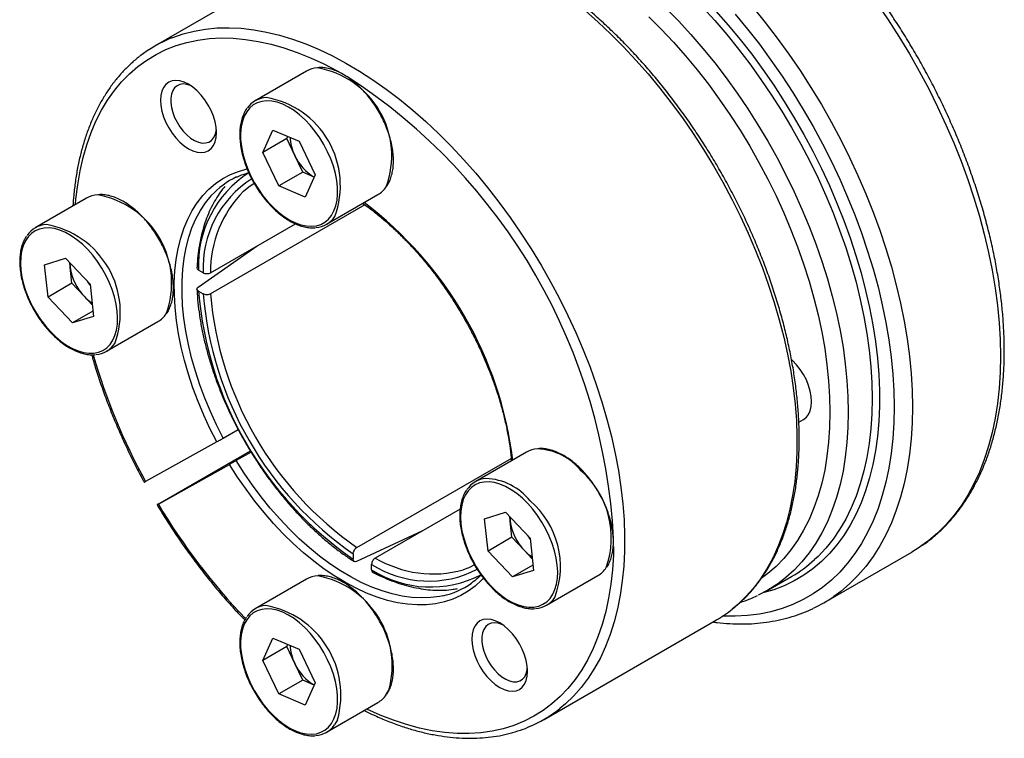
# Model space of a CAD drawing. Header units: millimetres. Extents: x 0 to 211, y 0 to 149.
# Tile 3 of 6: x 31 to 69, y 94 to 122. Entities that reach past the tile are written whole.
import ezdxf

# ---------------------------------------------------------------- set-up
doc = ezdxf.new("R2010")
doc.units = ezdxf.units.MM
doc.layers.add('OUTLINE', color=7, linetype='CONTINUOUS')

msp = doc.modelspace()

# ---------------------------------------------------------------- linework, layer by layer
at = {"layer": 'OUTLINE'}
for p, q in [((42.5932, 125.0424), (35.9465, 121.2053)), ((41.7881, 120.2315), (39.8082, 119.0886)), ((40.1004, 117.0969), (40.4914, 117.9599)), ((40.4914, 117.9599), (41.5033, 117.5291)), ((41.0197, 117.6276), (41.0605, 117.7176)), ((41.0197, 117.6276), (40.1004, 117.0969)), ((41.3302, 116.9807), (41.0197, 117.6276)), ((41.5033, 117.5291), (42.1243, 116.2353)), ((40.7214, 115.8031), (40.1004, 117.0969)), ((41.6406, 116.3338), (41.3302, 116.9807)), ((41.6406, 116.3338), (40.7214, 115.8031)), ((42.0835, 116.1452), (41.6406, 116.3338)), ((42.1243, 116.2353), (41.7334, 115.3723)), ((41.7334, 115.3723), (40.7214, 115.8031)), ((42.558, 114.3253), (44.5379, 115.4683)), ((33.3028, 115.3315), (31.3229, 114.1885)), ((44.0316, 115.072), (38.0823, 111.6375)), ((38.0823, 112.454), (41.3578, 114.345)), ((37.6042, 111.8978), (39.8782, 113.4908)), ((31.6843, 112.7618), (32.4943, 113.0113)), ((32.4943, 113.0113), (33.437, 112.0156)), ((32.6699, 112.6698), (32.6512, 112.8455)), ((31.8171, 111.5165), (31.6843, 112.7618)), ((32.7364, 112.0472), (32.6699, 112.6698)), ((37.7992, 112.4542), (37.6173, 112.5592)), ((32.7364, 112.0472), (31.8171, 111.5165)), ((33.2077, 111.5494), (32.7364, 112.0472)), ((33.437, 112.0156), (33.5699, 110.7704)), ((37.6173, 111.7426), (37.7992, 111.6376)), ((32.7599, 110.5208), (31.8171, 111.5165)), ((33.5222, 111.2173), (33.2077, 111.5494)), ((33.5479, 110.9758), (32.7599, 110.5208)), ((33.5699, 110.7704), (32.7599, 110.5208)), ((34.0727, 109.4253), (36.0526, 110.5682)), ((60.771, 106.6874), (60.9541, 106.7931)), ((38.5756, 106.0739), (39.1504, 106.4066)), ((38.32, 105.9284), (35.5743, 104.3995)), ((36.1305, 103.5691), (39.6189, 105.5829)), ((39.6462, 105.5382), (39.071, 105.2053)), ((43.7286, 101.8577), (49.679, 105.2928)), ((50.2734, 105.5346), (48.2935, 104.3916)), ((36.0698, 103.5309), (38.8155, 105.0598)), ((47.7101, 103.3397), (44.4358, 101.4495)), ((48.6549, 102.9649), (49.4648, 103.2144)), ((48.7877, 101.7196), (48.6549, 102.9649)), ((49.4648, 103.2144), (50.4076, 102.2187)), ((49.6405, 102.8729), (49.6218, 103.0486)), ((49.7069, 102.2503), (49.6405, 102.8729)), ((46.2296, 102.485), (43.7151, 101.3134)), ((49.7069, 102.2503), (48.7877, 101.7196)), ((50.1783, 101.7525), (49.7069, 102.2503)), ((50.4076, 102.2187), (50.5404, 100.9735)), ((43.5872, 101.6124), (43.5872, 101.4024)), ((49.7305, 100.7239), (48.7877, 101.7196)), ((50.4927, 101.4204), (50.1783, 101.7525)), ((61.7359, 99.7215), (65.1299, 101.6808)), ((44.2943, 100.9942), (44.2943, 101.2042)), ((50.5185, 101.1789), (49.7305, 100.7239)), ((41.7881, 100.6346), (39.8082, 99.4916)), ((50.5404, 100.9735), (49.7305, 100.7239)), ((51.0432, 99.6284), (53.0231, 100.7713)), ((59.5717, 100.2041), (60.491, 100.7348)), ((50.9451, 95.2241), (57.5919, 99.0612)), ((40.1004, 97.4999), (40.4914, 98.3629)), ((40.4914, 98.3629), (41.5033, 97.9321)), ((41.0197, 98.0306), (40.1004, 97.4999)), ((41.0197, 98.0306), (41.0605, 98.1207)), ((41.3302, 97.3837), (41.0197, 98.0306)), ((41.5033, 97.9321), (42.1243, 96.6383)), ((40.7214, 96.2061), (40.1004, 97.4999)), ((41.6406, 96.7368), (41.3302, 97.3837)), ((41.6406, 96.7368), (40.7214, 96.2061)), ((42.0835, 96.5483), (41.6406, 96.7368)), ((42.1243, 96.6383), (41.7334, 95.7753)), ((41.7334, 95.7753), (40.7214, 96.2061)), ((42.558, 94.7283), (44.5379, 95.8713))]:
    msp.add_line(p, q, dxfattribs=at)
at = {"layer": 'OUTLINE', "flags": 128}
for points in [[(55.6456, 122.664), (56.1314, 122.1672), (56.6073, 121.6489), (57.0723, 121.1101), (57.5253, 120.5523), (57.9651, 119.9768), (58.3907, 119.3849), (58.8011, 118.7782), (59.1953, 118.1579), (59.5723, 117.5257), (59.9313, 116.8831), (60.2714, 116.2316), (60.5916, 115.5728), (60.8914, 114.9083), (61.1699, 114.2396), (61.4265, 113.5684), (61.6606, 112.8963), (61.8715, 112.2249), (62.0589, 111.5559), (62.2222, 110.8908), (62.3611, 110.2312), (62.4751, 109.5788), (62.5641, 108.9352), (62.6278, 108.3017), (62.6661, 107.6801), (62.6789, 107.0717), (62.6661, 106.4781), (62.6278, 105.9007), (62.5641, 105.3408), (62.4751, 104.7999), (62.3611, 104.2792), (62.2222, 103.78), (62.0589, 103.3034), (61.8715, 102.8507), (61.6606, 102.4229), (61.4265, 102.0211), (61.1699, 101.6461), (60.8914, 101.299), (60.5916, 100.9806), (60.2714, 100.6915), (59.9313, 100.4326), (59.9208, 100.4253)], [(57.0506, 122.6979), (57.5265, 122.1795), (57.9915, 121.6408), (58.4445, 121.083), (58.8843, 120.5075), (59.3099, 119.9156), (59.7203, 119.3088), (60.1145, 118.6886), (60.4916, 118.0564), (60.8505, 117.4138), (61.1906, 116.7623), (61.5109, 116.1035), (61.8106, 115.4389), (62.0891, 114.7702), (62.3457, 114.099), (62.5798, 113.427), (62.7908, 112.7556), (62.9781, 112.0865), (63.1414, 111.4214), (63.2803, 110.7619), (63.3943, 110.1095), (63.4834, 109.4658), (63.5471, 108.8324), (63.5854, 108.2107), (63.5981, 107.6024), (63.5854, 107.0088), (63.5471, 106.4314), (63.4834, 105.8715), (63.3943, 105.3306), (63.2803, 104.8099), (63.1414, 104.3106), (62.9781, 103.8341), (62.7908, 103.3814), (62.5798, 102.9536), (62.3457, 102.5517), (62.0891, 102.1768), (61.8106, 101.8297), (61.5109, 101.5112), (61.3805, 101.3877)], [(59.0015, 122.7), (59.4774, 122.1138), (59.9401, 121.5097), (60.3886, 120.8892), (60.8219, 120.2535), (61.2391, 119.6041), (61.6393, 118.9424), (62.0215, 118.2699), (62.385, 117.588), (62.7289, 116.8983), (63.0525, 116.2022), (63.3551, 115.5012), (63.6359, 114.7971), (63.8945, 114.0911), (64.1302, 113.385), (64.3425, 112.6803), (64.5309, 111.9785), (64.6951, 111.2812), (64.8346, 110.5899), (64.9492, 109.9061), (65.0385, 109.2313), (65.1025, 108.567), (65.1409, 107.9147), (65.1538, 107.2758), (65.1409, 106.6517), (65.1025, 106.0438), (65.0385, 105.4534), (64.9492, 104.8818), (64.8346, 104.3303), (64.6951, 103.8), (64.5309, 103.2922), (64.3425, 102.808), (64.1302, 102.3484), (63.8945, 101.9144), (63.6359, 101.507), (63.3551, 101.1271), (63.0525, 100.7756), (62.7289, 100.4531), (62.385, 100.1604), (62.123, 99.967)], [(63.7827, 122.8485), (64.216, 122.2129), (64.6332, 121.5635), (65.0333, 120.9018), (65.4156, 120.2293), (65.7791, 119.5474), (66.123, 118.8576), (66.4466, 118.1615), (66.7491, 117.4606), (67.03, 116.7564), (67.2886, 116.0505), (67.5243, 115.3444), (67.7366, 114.6397), (67.925, 113.9379), (68.0892, 113.2406), (68.2287, 112.5492), (68.3432, 111.8654), (68.4326, 111.1907), (68.4966, 110.5264), (68.535, 109.8741), (68.5478, 109.2352), (68.535, 108.6111), (68.4966, 108.0032), (68.4326, 107.4128), (68.3432, 106.8412), (68.2287, 106.2896), (68.0892, 105.7594), (67.925, 105.2516), (67.7366, 104.7674), (67.5243, 104.3078), (67.2886, 103.8738), (67.03, 103.4664), (66.7491, 103.0865), (66.4466, 102.7349), (66.123, 102.4125), (65.7791, 102.1198), (65.5171, 101.9264)], [(52.5262, 122.5681), (53.0284, 122.1264), (53.5235, 121.6606), (54.0105, 121.1717), (54.4881, 120.661), (54.9551, 120.1297), (55.4105, 119.579), (55.8532, 119.0103), (56.282, 118.4249), (56.696, 117.8243), (57.0943, 117.2098), (57.4757, 116.583), (57.8394, 115.9453), (58.1846, 115.2983), (58.5104, 114.6435), (58.8161, 113.9825), (59.1008, 113.3169), (59.364, 112.6483), (59.6049, 111.9782), (59.8231, 111.3083), (60.018, 110.6402), (60.1891, 109.9754), (60.3359, 109.3156), (60.4583, 108.6624), (60.5558, 108.0173), (60.6283, 107.3819), (60.6755, 106.7577), (60.6974, 106.1461), (60.6939, 105.5487), (60.6649, 104.9669), (60.6107, 104.402), (60.5312, 103.8555), (60.4268, 103.3286), (60.2975, 102.8226), (60.1439, 102.3387), (59.9662, 101.878), (59.7648, 101.4418), (59.5402, 101.0309), (59.293, 100.6465), (59.0238, 100.2894), (58.7332, 99.9604), (58.4218, 99.6605), (58.2037, 99.4774)], [(54.9843, 122.3287), (55.4647, 121.8495), (55.9358, 121.3482), (56.3964, 120.8262), (56.8453, 120.2847), (57.2816, 119.725), (57.704, 119.1486), (58.1115, 118.5569), (58.5031, 117.9514), (58.8779, 117.3335), (59.2348, 116.7048), (59.5731, 116.0669), (59.8918, 115.4214), (60.1903, 114.7698), (60.4676, 114.1137), (60.7232, 113.4549), (60.9565, 112.7949), (61.1667, 112.1355), (61.3535, 111.4781), (61.5163, 110.8245), (61.6548, 110.1763), (61.7685, 109.5351), (61.8573, 108.9025), (61.9209, 108.28), (61.9591, 107.6692), (61.9718, 107.0717), (61.9591, 106.4889), (61.9209, 105.9223), (61.8573, 105.3732), (61.7685, 104.8431), (61.6548, 104.3332), (61.5163, 103.8449), (61.3535, 103.3793), (61.1667, 102.9375), (60.9565, 102.5208), (60.7232, 102.1301), (60.4676, 101.7664), (60.1903, 101.4306), (59.8918, 101.1236), (59.5731, 100.8461), (59.3178, 100.6553)], [(57.5763, 122.5431), (58.0475, 122.0079), (58.507, 121.4532), (58.9538, 120.8804), (59.3868, 120.2908), (59.805, 119.6858), (60.2074, 119.0669), (60.5929, 118.4355), (60.9608, 117.7931), (61.3101, 117.1413), (61.64, 116.4815), (61.9497, 115.8155), (62.2386, 115.1446), (62.5058, 114.4706), (62.7508, 113.795), (62.973, 113.1194), (63.1718, 112.4455), (63.3468, 111.7748), (63.4976, 111.1089), (63.6239, 110.4494), (63.7252, 109.7979), (63.8014, 109.1559), (63.8523, 108.5249), (63.8778, 107.9065), (63.8778, 107.302), (63.8523, 106.713), (63.8014, 106.1408), (63.7252, 105.5868), (63.6239, 105.0522), (63.4976, 104.5385), (63.3468, 104.0467), (63.1718, 103.5781), (62.973, 103.1337), (62.7508, 102.7147), (62.5058, 102.322), (62.2386, 101.9565), (61.9497, 101.6191), (61.64, 101.3106), (61.3101, 101.0318), (60.9608, 100.7833), (60.5929, 100.5656), (60.2074, 100.3794), (59.805, 100.225), (59.3879, 100.1031)], [(58.3173, 122.4265), (58.7899, 121.8556), (59.2497, 121.2666), (59.6956, 120.6606), (60.1267, 120.0391), (60.5419, 119.4035), (60.9403, 118.7552), (61.3211, 118.0957), (61.6833, 117.4265), (62.0262, 116.7491), (62.3489, 116.065), (62.6507, 115.3758), (62.9309, 114.6831), (63.189, 113.9884), (63.4243, 113.2932), (63.6363, 112.5993), (63.8244, 111.908), (63.9884, 111.2211), (64.1278, 110.54), (64.2422, 109.8663), (64.3315, 109.2016), (64.3954, 108.5473), (64.4339, 107.9049), (64.4467, 107.2758), (64.4339, 106.6616), (64.3954, 106.0635), (64.3315, 105.483), (64.2422, 104.9214), (64.1278, 104.3799), (63.9884, 103.8597), (63.8244, 103.3621), (63.6363, 102.8881), (63.4243, 102.4388), (63.189, 102.0154), (62.9309, 101.6186), (62.6507, 101.2494), (62.3489, 100.9087), (62.0262, 100.5972), (61.6833, 100.3156), (61.3211, 100.0646), (60.9403, 99.8447), (60.5419, 99.6565), (60.1267, 99.5003), (59.6956, 99.3765), (59.2497, 99.2854), (58.7899, 99.2272), (58.3173, 99.202), (57.8335, 99.2099)], [(36.5729, 121.511), (36.6249, 121.5317), (37.0305, 121.6718), (37.4515, 121.7795), (37.8868, 121.8548), (38.3354, 121.8974), (38.7963, 121.9073), (39.2683, 121.8843), (39.7504, 121.8286), (40.2412, 121.7402), (40.7398, 121.6195), (41.2448, 121.4667), (41.7551, 121.2821), (42.2695, 121.0662), (42.7867, 120.8195), (43.3054, 120.5426), (43.8245, 120.2362), (44.3427, 119.901), (44.8587, 119.5378), (45.3714, 119.1475), (45.8794, 118.731), (46.3816, 118.2893), (46.8768, 117.8235), (47.3638, 117.3346), (47.8413, 116.8239), (48.3084, 116.2926), (48.7638, 115.7419), (49.2064, 115.1732), (49.6353, 114.5879), (50.0493, 113.9872), (50.4475, 113.3727), (50.829, 112.7459), (51.1927, 112.1082), (51.5379, 111.4612), (51.8637, 110.8064), (52.1693, 110.1454), (52.4541, 109.4798), (52.7173, 108.8112), (52.9582, 108.1411), (53.1764, 107.4712), (53.3712, 106.8031), (53.5423, 106.1383), (53.6892, 105.4786), (53.8116, 104.8254), (53.9091, 104.1803), (53.9816, 103.5448), (54.0288, 102.9206), (54.0506, 102.309), (54.0471, 101.7116), (54.0182, 101.1298), (53.9639, 100.5649), (53.8845, 100.0184), (53.78, 99.4915), (53.6508, 98.9855), (53.4972, 98.5016), (53.3194, 98.041), (53.118, 97.6047), (52.8935, 97.1939), (52.6463, 96.8094), (52.377, 96.4523), (52.0864, 96.1234), (51.7751, 95.8234), (51.557, 95.6403)], [(32.8765, 115.0854), (32.8943, 115.294), (32.9601, 115.8479), (33.0514, 116.3826), (33.1678, 116.8968), (33.3091, 117.3892), (33.4749, 117.8587), (33.6648, 118.304), (33.8784, 118.7241), (34.1151, 119.1179), (34.3744, 119.4845), (34.6555, 119.8229), (34.9579, 120.1323), (35.2807, 120.4119), (35.6231, 120.6611), (35.9844, 120.8792), (36.3636, 121.0657), (36.7598, 121.2202), (37.1719, 121.3422), (37.5991, 121.4315), (38.0402, 121.4878), (38.4941, 121.5109), (38.9597, 121.5009), (39.4359, 121.4578), (39.9215, 121.3816), (40.4153, 121.2726), (40.916, 121.131), (41.4225, 120.9572), (41.9334, 120.7516), (42.4476, 120.5147), (42.9637, 120.2471), (43.1045, 120.1689)], [(38.312, 117.862), (38.2987, 118.0645), (38.2592, 118.2773), (38.1945, 118.4952), (38.1061, 118.7128), (37.9962, 118.9249), (37.8675, 119.126), (37.7232, 119.3114), (37.5669, 119.4764), (37.4024, 119.617), (37.2337, 119.7298), (37.065, 119.8118), (36.9005, 119.8612), (36.7441, 119.8767), (36.5998, 119.8578), (36.4712, 119.8052), (36.3613, 119.7201), (36.2729, 119.6045), (36.2081, 119.4614), (36.1686, 119.2942), (36.1553, 119.107), (36.1686, 118.9046), (36.2081, 118.6918), (36.2729, 118.4739), (36.3613, 118.2562), (36.4712, 118.0442), (36.5998, 117.843), (36.7441, 117.6576), (36.9005, 117.4926), (37.065, 117.352), (37.2337, 117.2393), (37.4024, 117.1573), (37.5669, 117.1079), (37.7232, 117.0924), (37.8675, 117.1112), (37.9962, 117.1638), (38.1061, 117.249), (38.1945, 117.3646), (38.2592, 117.5077), (38.2987, 117.6749), (38.312, 117.862)], [(37.3359, 119.6651), (37.3159, 119.674), (37.1693, 119.7221), (37.0302, 119.7379), (36.9025, 119.7208), (36.79, 119.6714), (36.6958, 119.5911), (36.6227, 119.4822), (36.5728, 119.3478), (36.5474, 119.1918), (36.5474, 119.0186), (36.5728, 118.8334), (36.6227, 118.6413), (36.6958, 118.448), (36.79, 118.2589), (36.9025, 118.0796), (37.0302, 117.9151), (37.1693, 117.7703), (37.3159, 117.6492), (37.4656, 117.5554), (37.6143, 117.4915), (37.7577, 117.4595), (37.8916, 117.4601), (38.0121, 117.4935), (38.1158, 117.5586), (38.1998, 117.6536), (38.2615, 117.7757), (38.2993, 117.9214), (38.3072, 117.9827)], [(39.3814, 118.4942), (39.3098, 118.2979), (39.2626, 118.0795), (39.2403, 117.842), (39.2434, 117.5887), (39.2718, 117.3228), (39.325, 117.048), (39.4024, 116.7681), (39.503, 116.4869), (39.6253, 116.208), (39.7677, 115.9353), (39.9283, 115.6725), (40.1049, 115.4232), (40.2952, 115.1906), (40.4964, 114.9781), (40.7061, 114.7883), (40.9212, 114.6239), (41.1389, 114.4872), (41.3562, 114.3799), (41.5702, 114.3035), (41.7781, 114.2591), (41.9769, 114.2473), (42.1641, 114.2681), (42.337, 114.3214), (42.4934, 114.4064), (42.6311, 114.5219), (42.7482, 114.6664), (42.8433, 114.838), (42.9149, 115.0343), (42.9621, 115.2527), (42.9844, 115.4902), (42.9813, 115.7436), (42.9529, 116.0094), (42.8997, 116.2842), (42.8223, 116.5641), (42.7217, 116.8454), (42.5994, 117.1242), (42.457, 117.3969), (42.2964, 117.6597), (42.1198, 117.909), (41.9296, 118.1416), (41.7283, 118.3542), (41.5187, 118.5439), (41.3035, 118.7083), (41.0858, 118.845), (40.8685, 118.9523), (40.6545, 119.0287), (40.4466, 119.0731), (40.2478, 119.085), (40.0606, 119.0641), (39.8877, 119.0108), (39.7313, 118.9259), (39.5936, 118.8103), (39.4765, 118.6658), (39.3814, 118.4942)], [(38.32, 105.9284), (38.0596, 106.4422), (37.8194, 106.9623), (37.6002, 107.4868), (37.4029, 108.0137), (37.2283, 108.5409), (37.0771, 109.0664), (36.9498, 109.5881), (36.8469, 110.1039), (36.7689, 110.6119), (36.7161, 111.1102), (36.6885, 111.5966), (36.6865, 112.0695), (36.7099, 112.5269), (36.7587, 112.967), (36.8326, 113.3882), (36.9315, 113.7888), (37.0548, 114.1672), (37.2022, 114.522), (37.3731, 114.8518), (37.5668, 115.1553), (37.7825, 115.4313), (38.0194, 115.6788), (38.2765, 115.8968), (38.553, 116.0844), (38.8477, 116.2409), (39.1594, 116.3658), (39.4869, 116.4584), (39.4937, 116.4599)], [(39.3599, 115.6017), (39.561, 115.7652), (39.7662, 115.9039)], [(38.5756, 106.0739), (38.3188, 106.5817), (38.0821, 107.0958), (37.8664, 107.6143), (37.6727, 108.135), (37.5016, 108.6559), (37.3538, 109.1749), (37.23, 109.6899), (37.1307, 110.199), (37.0561, 110.7001), (37.0067, 111.1912), (36.9826, 111.6703), (36.9838, 112.1357), (37.0105, 112.5853), (37.0625, 113.0175), (37.1396, 113.4305), (37.2414, 113.8226), (37.3677, 114.1924), (37.5178, 114.5384), (37.6912, 114.8592), (37.8872, 115.1534), (38.105, 115.42), (38.1124, 115.4281)], [(31.9093, 110.1816), (32.1151, 109.9801), (32.3278, 109.8028), (32.5446, 109.6519), (32.7625, 109.5297), (32.9785, 109.4377), (33.1898, 109.3772), (33.3935, 109.3491), (33.5869, 109.3536), (33.7672, 109.3907), (33.9321, 109.4599), (34.0794, 109.5604), (34.2071, 109.6906), (34.3133, 109.8489), (34.3968, 110.0332), (34.4563, 110.2409), (34.4911, 110.4692), (34.5007, 110.715), (34.485, 110.9751), (34.4441, 111.2459), (34.3787, 111.5237), (34.2895, 111.8047), (34.1779, 112.0853), (34.0453, 112.3615), (33.8936, 112.6297), (33.7247, 112.8862), (33.5409, 113.1276), (33.3448, 113.3505), (33.139, 113.552), (32.9263, 113.7294), (32.7096, 113.8802), (32.4917, 114.0024), (32.2756, 114.0944), (32.0643, 114.1549), (31.8606, 114.1831), (31.6673, 114.1786), (31.4869, 114.1415), (31.322, 114.0722), (31.1747, 113.9718), (31.0471, 113.8415), (30.9408, 113.6832), (30.8574, 113.4989), (30.7978, 113.2912), (30.763, 113.0629), (30.7534, 112.8171), (30.7692, 112.557), (30.81, 112.2863), (30.8755, 112.0085), (30.9646, 111.7274), (31.0762, 111.4468), (31.2088, 111.1706), (31.3606, 110.9024), (31.5295, 110.6459), (31.7132, 110.4046), (31.9093, 110.1816)], [(32.6627, 112.8334), (32.6624, 112.8074), (32.6699, 112.6698)], [(33.327, 112.1318), (33.4018, 112.0153), (33.4433, 111.9573)], [(60.9541, 106.7931), (60.9542, 106.7931), (61.0622, 106.8769), (61.1492, 106.9906), (61.2129, 107.1314), (61.2518, 107.2958), (61.2648, 107.4799), (61.2518, 107.679), (61.2129, 107.8883), (61.1492, 108.1027), (61.0622, 108.3167), (60.9542, 108.5253), (60.8276, 108.7232), (60.6857, 108.9055), (60.5319, 109.0678), (60.4917, 109.1051)], [(47.0407, 99.9921), (46.9196, 99.9674), (46.5759, 99.9214), (46.2196, 99.9081), (45.8521, 99.9277), (45.4748, 99.98), (45.0893, 100.0648), (44.697, 100.1818), (44.2995, 100.3305), (43.8983, 100.5104), (43.4952, 100.7207), (43.0917, 100.9606), (42.6893, 101.2291), (42.2897, 101.5253), (41.8944, 101.8478), (41.5051, 102.1954), (41.1233, 102.5668), (40.7504, 102.9604), (40.388, 103.3748), (40.0375, 103.8082), (39.7003, 104.2589), (39.3777, 104.7253), (39.071, 105.2053)], [(48.6106, 100.67), (48.5371, 100.5928), (48.2872, 100.364), (48.0177, 100.1651), (47.7296, 99.9972), (47.4239, 99.8607), (47.102, 99.7562), (46.7651, 99.6841), (46.4144, 99.6448), (46.0513, 99.6383), (45.6773, 99.6646), (45.2937, 99.7238), (44.9022, 99.8155), (44.5042, 99.9394), (44.1012, 100.095), (43.6948, 100.2817), (43.2867, 100.4988), (42.8783, 100.7455), (42.4714, 101.0207), (42.0674, 101.3234), (41.6679, 101.6524), (41.2745, 102.0065), (40.8888, 102.3842), (40.5121, 102.7842), (40.1461, 103.2048), (39.792, 103.6444), (39.4514, 104.1013), (39.1254, 104.5737), (38.8155, 105.0598)], [(50.3154, 103.5536), (50.1096, 103.7551), (49.8969, 103.9325), (49.6801, 104.0833), (49.4622, 104.2055), (49.2462, 104.2975), (49.0349, 104.358), (48.8312, 104.3862), (48.6379, 104.3817), (48.4575, 104.3446), (48.2926, 104.2753), (48.1453, 104.1749), (48.0177, 104.0446), (47.9114, 103.8863), (47.8279, 103.702), (47.7684, 103.4943), (47.7336, 103.266), (47.724, 103.0202), (47.7397, 102.7601), (47.7806, 102.4894), (47.8461, 102.2116), (47.9352, 101.9305), (48.0468, 101.6499), (48.1794, 101.3737), (48.3311, 101.1055), (48.5, 100.849), (48.6838, 100.6077), (48.8799, 100.3847), (49.0857, 100.1832), (49.2984, 100.0059), (49.5152, 99.855), (49.733, 99.7328), (49.9491, 99.6408), (50.1604, 99.5803), (50.3641, 99.5522), (50.5574, 99.5567), (50.7378, 99.5938), (50.9027, 99.663), (51.05, 99.7635), (51.1776, 99.8937), (51.2839, 100.052), (51.3674, 100.2363), (51.4269, 100.444), (51.4617, 100.6723), (51.4713, 100.9181), (51.4555, 101.1782), (51.4147, 101.449), (51.3492, 101.7268), (51.2601, 102.0078), (51.1485, 102.2884), (51.0159, 102.5646), (50.8641, 102.8328), (50.6952, 103.0893), (50.5115, 103.3307), (50.3154, 103.5536)], [(49.6333, 103.0365), (49.633, 103.0105), (49.6405, 102.8729)], [(50.2975, 102.335), (50.3146, 102.3069), (50.4138, 102.1604)], [(53.6266, 101.8914), (53.618, 101.5693), (53.5824, 100.9945), (53.5213, 100.4372), (53.4347, 99.8989), (53.3229, 99.3808), (53.1862, 98.8843), (53.0248, 98.4105), (52.8393, 97.9606), (52.63, 97.5358), (52.3976, 97.1371), (52.1424, 96.7654), (51.8652, 96.4218), (51.5667, 96.107), (51.2477, 95.8218), (50.9088, 95.5669), (50.5509, 95.3431), (50.1749, 95.1507), (49.7818, 94.9903), (49.3725, 94.8623), (48.948, 94.767), (48.5094, 94.7046), (48.0578, 94.6753), (47.5942, 94.6792), (47.1199, 94.7162), (46.636, 94.7863), (46.1436, 94.8893), (45.6441, 95.0249), (45.1386, 95.1928), (44.6283, 95.3926), (44.1147, 95.6238), (44.1117, 95.6252)], [(65.5171, 101.9264), (65.4156, 101.8576), (65.1299, 101.6808)], [(48.2653, 101.1835), (48.0424, 101.075), (47.8322, 100.9933)], [(59.9208, 100.4253), (59.5723, 100.2045), (59.202, 100.0107)], [(42.8433, 95.241), (42.9149, 95.4373), (42.9621, 95.6557), (42.9844, 95.8932), (42.9813, 96.1466), (42.9529, 96.4124), (42.8997, 96.6872), (42.8223, 96.9671), (42.7217, 97.2484), (42.5994, 97.5272), (42.457, 97.7999), (42.2964, 98.0627), (42.1198, 98.312), (41.9296, 98.5446), (41.7283, 98.7572), (41.5187, 98.9469), (41.3035, 99.1113), (41.0858, 99.248), (40.8685, 99.3553), (40.6545, 99.4317), (40.4466, 99.4761), (40.2478, 99.488), (40.0606, 99.4671), (39.8877, 99.4139), (39.7313, 99.3289), (39.5936, 99.2133), (39.4765, 99.0688), (39.3814, 98.8972), (39.3098, 98.7009), (39.2626, 98.4825), (39.2403, 98.2451), (39.2434, 97.9917), (39.2718, 97.7258), (39.325, 97.4511), (39.4024, 97.1712), (39.503, 96.8899), (39.6253, 96.611), (39.7677, 96.3383), (39.9283, 96.0756), (40.1049, 95.8262), (40.2952, 95.5937), (40.4964, 95.3811), (40.7061, 95.1913), (40.9212, 95.027), (41.1389, 94.8902), (41.3562, 94.7829), (41.5702, 94.7066), (41.7781, 94.6621), (41.9769, 94.6503), (42.1641, 94.6711), (42.337, 94.7244), (42.4934, 94.8094), (42.6311, 94.9249), (42.7482, 95.0695), (42.8433, 95.241)], [(50.312, 97.0774), (50.2987, 97.2799), (50.2592, 97.4927), (50.1945, 97.7106), (50.1061, 97.9282), (49.9962, 98.1402), (49.8675, 98.3414), (49.7232, 98.5268), (49.5669, 98.6918), (49.4024, 98.8324), (49.2337, 98.9451), (49.065, 99.0272), (48.9005, 99.0766), (48.7441, 99.092), (48.5998, 99.0732), (48.4712, 99.0206), (48.3613, 98.9355), (48.2729, 98.8199), (48.2081, 98.6768), (48.1686, 98.5096), (48.1553, 98.3224), (48.1686, 98.12), (48.2081, 97.9072), (48.2729, 97.6893), (48.3613, 97.4716), (48.4712, 97.2596), (48.5998, 97.0584), (48.7441, 96.873), (48.9005, 96.708), (49.065, 96.5674), (49.2337, 96.4547), (49.4024, 96.3726), (49.5669, 96.3233), (49.7232, 96.3078), (49.8675, 96.3266), (49.9962, 96.3792), (50.1061, 96.4644), (50.1945, 96.5799), (50.2592, 96.7231), (50.2987, 96.8903), (50.312, 97.0774)], [(49.3359, 98.8805), (49.3159, 98.8894), (49.1693, 98.9375), (49.0302, 98.9533), (48.9025, 98.9362), (48.79, 98.8868), (48.6958, 98.8065), (48.6227, 98.6976), (48.5728, 98.5632), (48.5474, 98.4072), (48.5474, 98.234), (48.5728, 98.0488), (48.6227, 97.8567), (48.6958, 97.6634), (48.79, 97.4743), (48.9025, 97.295), (49.0302, 97.1305), (49.1693, 96.9857), (49.3159, 96.8646), (49.4656, 96.7708), (49.6143, 96.7069), (49.7577, 96.6749), (49.8916, 96.6755), (50.0121, 96.7089), (50.1158, 96.774), (50.1998, 96.8689), (50.2615, 96.991), (50.2993, 97.1368), (50.3072, 97.1981)], [(44.8598, 96.1766), (44.8626, 96.1808), (44.9592, 96.3558)], [(42.9793, 95.2129), (42.8827, 95.0378), (42.8669, 95.0147)]]:
    msp.add_lwpolyline(points, dxfattribs=at)
at = {"layer": 'OUTLINE'}
for centre, radius, start, end in [((38.4569, 116.8566), 5.0213, 112.03701, 128.12889), ((42.269, 119.388), 0.971, 94.45635, 119.69152), ((41.6317, 116.9626), 3.4397, 339.75649, 80.59894), ((31.0195, 101.0418), 22.6379, 2.94032, 57.01793), ((40.288, 118.2579), 0.9583, 93.34763, 145.39309), ((39.6444, 115.8195), 3.4456, 339.72816, 80.18016), ((42.8929, 117.761), 1.7467, 182.64718, 206.53568), ((42.9798, 117.716), 1.8061, 204.02349, 240.28223), ((41.8578, 112.7425), 4.2445, 122.79333, 182.47586), ((41.8897, 112.638), 4.0947, 122.81213, 182.57266), ((40.3989, 113.3623), 3.0815, 115.12685, 137.90208), ((33.7872, 114.4779), 0.9815, 93.44336, 119.57447), ((33.1397, 112.064), 3.4443, 339.61789, 80.16062), ((42.4668, 112.5075), 4.3848, 135.11644, 180.69848), ((44.0385, 116.3171), 0.9848, 300.46647, 326.41964), ((35.1839, 103.4452), 14.6624, 6.97394, 53.02696), ((31.8063, 113.3513), 0.965, 93.26874, 145.9361), ((31.1549, 110.9167), 3.45, 339.89169, 80.04566), ((42.0753, 115.1615), 0.9639, 274.41671, 326.22655), ((34.6698, 112.9404), 2.018, 187.70519, 223.57457), ((51.5412, 112.8881), 13.971, 184.70303, 235.29697), ((34.3397, 112.6027), 1.5463, 222.94063, 237.71716), ((51.3121, 112.7559), 13.5591, 184.73061, 235.26939), ((51.2887, 112.7423), 13.2526, 184.78227, 235.21773), ((35.5595, 111.4102), 0.9758, 300.35579, 325.99034), ((33.5895, 110.2624), 0.9649, 274.2864, 326.55541), ((56.5876, 115.9211), 23.9647, 196.05621, 208.73576), ((50.7576, 104.6808), 0.9816, 94.15797, 119.56005), ((50.5925, 103.3543), 2.3074, 38.70661, 87.66693), ((48.7766, 103.5545), 0.9649, 94.2864, 146.55541), ((48.6136, 102.2126), 2.3058, 38.69732, 87.74091), ((50.0832, 102.2237), 3.4581, 340.6558, 48.08969), ((56.7816, 115.8146), 24.0804, 210.67108, 223.916), ((48.2341, 101.1168), 3.3447, 339.12507, 49.34477), ((51.6403, 103.1435), 2.018, 187.70519, 223.57457), ((46.6689, 105.2047), 4.3691, 239.26101, 285.44074), ((51.3103, 102.8058), 1.5463, 222.94063, 237.71716), ((57.9556, 105.121), 5.0663, 300.02914, 312.53272), ((46.4981, 104.6542), 4.0938, 237.43044, 297.19929), ((52.5269, 101.6169), 0.9804, 300.40384, 326.66721), ((42.271, 99.7859), 0.9765, 93.50631, 119.63996), ((41.5733, 97.303), 3.5159, 344.37217, 79.54539), ((46.5728, 104.5746), 4.2439, 237.52855, 297.20047), ((46.3777, 103.007), 3.0869, 282.40263, 304.83287), ((50.5598, 100.4655), 0.965, 273.26874, 325.9361), ((58.9817, 104.4923), 5.5087, 295.27081, 304.76723), ((40.2908, 98.6554), 0.9639, 94.41671, 146.22655), ((39.6013, 96.162), 3.5088, 344.30622, 79.90147), ((55.0738, 103.4208), 5.0346, 300.01067, 308.44025), ((42.8929, 98.1641), 1.7467, 182.64718, 206.53568), ((42.9798, 98.119), 1.8061, 204.02349, 240.28223), ((44.0482, 96.7099), 0.9711, 300.27796, 326.69002), ((48.4342, 99.5738), 5.0223, 292.44313, 308.44642), ((42.0781, 95.559), 0.9583, 273.34763, 325.39309)]:
    msp.add_arc(centre, radius, start, end, dxfattribs=at)
for points, knots in [([(65.5384, 101.9446), (65.6064, 101.9911), (65.7941, 102.1195), (66.0821, 102.36), (66.4034, 102.6626), (66.7052, 102.9925), (66.9879, 103.3476), (67.2507, 103.7278), (67.4931, 104.1323), (67.7146, 104.5604), (67.9146, 105.0113), (68.0927, 105.4841), (68.2484, 105.9778), (68.3814, 106.4913), (68.4914, 107.0237), (68.5781, 107.5736), (68.6415, 108.1399), (68.6813, 108.7216), (68.6977, 109.3172), (68.6907, 109.9256), (68.6602, 110.5457), (68.6065, 111.1761), (68.5297, 111.8155), (68.43, 112.4629), (68.3076, 113.1169), (68.1629, 113.7762), (67.9961, 114.4396), (67.8077, 115.1059), (67.598, 115.7737), (67.3674, 116.4417), (67.1164, 117.1088), (66.8456, 117.7735), (66.5555, 118.4348), (66.2465, 119.0911), (65.9194, 119.7414), (65.5748, 120.3844), (65.2133, 121.0188), (64.8357, 121.6434), (64.4426, 122.257), (64.0349, 122.8584), (63.6132, 123.4465), (63.1785, 124.02), (62.7315, 124.578), (62.273, 125.1193), (61.804, 125.6429), (61.3253, 126.1477), (60.8378, 126.6327), (60.3424, 127.097), (59.84, 127.5397), (59.3316, 127.9599), (58.8181, 128.3567), (58.3005, 128.7294), (57.7797, 129.0771), (57.2566, 129.3991), (56.7323, 129.6947), (56.2078, 129.9633), (55.684, 130.2042), (55.1619, 130.4169), (54.6428, 130.6009), (54.1275, 130.7556), (53.6171, 130.8807), (53.1129, 130.9759), (52.6159, 131.0409), (52.1271, 131.0755), (51.6479, 131.0797), (51.1792, 131.0535), (50.7221, 130.9971), (50.2776, 130.9109), (49.8471, 130.7944), (49.4491, 130.6582), (49.2021, 130.5468), (49.0881, 130.4954)], [0, 0, 0, 0, 0.0080966, 0.0223505, 0.0366237, 0.050928, 0.0652726, 0.0796638, 0.0941043, 0.1085939, 0.1231298, 0.1377074, 0.1523205, 0.166963, 0.1816284, 0.1963109, 0.2110053, 0.2257072, 0.240413, 0.2551197, 0.2698248, 0.284527, 0.2992253, 0.3139192, 0.3286084, 0.3432927, 0.3579724, 0.3726476, 0.3873186, 0.4019857, 0.4166495, 0.4313104, 0.4459688, 0.4606252, 0.4752802, 0.4899342, 0.5045877, 0.5192413, 0.5338954, 0.5485504, 0.5632068, 0.5778653, 0.5925262, 0.6071901, 0.6218575, 0.6365289, 0.6512048, 0.6658855, 0.6805715, 0.695263, 0.7099601, 0.724663, 0.7393715, 0.7540852, 0.7688033, 0.7835246, 0.7982474, 0.8129686, 0.8276848, 0.842392, 0.8570851, 0.8717583, 0.886405, 0.9010186, 0.9155922, 0.9301202, 0.9445983, 0.9590246, 0.9734005, 0.9877304, 1, 1, 1, 1]), ([(58.2257, 99.4971), (58.2743, 99.5345), (58.4318, 99.6558), (58.6793, 99.8894), (58.968, 100.1961), (59.2365, 100.5301), (59.4855, 100.8886), (59.7142, 101.2715), (59.922, 101.6779), (60.1085, 102.1069), (60.2732, 102.5577), (60.4157, 103.0291), (60.5356, 103.5202), (60.6327, 104.0297), (60.7068, 104.5566), (60.7577, 105.0995), (60.7853, 105.6574), (60.7896, 106.2289), (60.7708, 106.8128), (60.7287, 107.4079), (60.6637, 108.0127), (60.5758, 108.626), (60.4653, 109.2466), (60.3325, 109.8731), (60.1776, 110.5041), (60.0011, 111.1383), (59.8032, 111.7744), (59.5846, 112.411), (59.3456, 113.0468), (59.0868, 113.6804), (58.8087, 114.3105), (58.512, 114.9357), (58.1972, 115.5548), (57.8651, 116.1663), (57.5164, 116.769), (57.1518, 117.3616), (56.772, 117.9428), (56.378, 118.5115), (55.9705, 119.0663), (55.5504, 119.6061), (55.1185, 120.1298), (54.6758, 120.6361), (54.2232, 121.1241), (53.7617, 121.5926), (53.2922, 122.0408), (52.8157, 122.4675), (52.3332, 122.8718), (51.8456, 123.2529), (51.3541, 123.61), (50.8596, 123.9422), (50.3631, 124.2487), (49.8657, 124.5289), (49.3684, 124.7822), (48.8723, 125.0078), (48.3785, 125.2053), (47.888, 125.3741), (47.4019, 125.5138), (46.9213, 125.6241), (46.4474, 125.7047), (45.9812, 125.7552), (45.5239, 125.7757), (45.0765, 125.766), (44.6403, 125.7262), (44.2159, 125.657), (43.8055, 125.5564), (43.4818, 125.4565), (43.3006, 125.3797), (43.2463, 125.3567)], [0, 0, 0, 0, 0.006869, 0.022267, 0.0376877, 0.0531389, 0.068626, 0.0841512, 0.0997141, 0.1153119, 0.1309406, 0.1465951, 0.1622703, 0.1779612, 0.1936632, 0.2093727, 0.2250864, 0.2408019, 0.2565168, 0.2722299, 0.2879402, 0.3036475, 0.3193512, 0.3350514, 0.3507481, 0.3664415, 0.3821317, 0.3978191, 0.413504, 0.4291867, 0.4448676, 0.4605471, 0.4762256, 0.4919034, 0.507581, 0.5232588, 0.5389369, 0.5546159, 0.5702961, 0.5859779, 0.6016617, 0.6173479, 0.6330369, 0.6487291, 0.6644247, 0.6801242, 0.6958276, 0.7115353, 0.7272472, 0.7429633, 0.7586834, 0.7744068, 0.7901327, 0.8058599, 0.8215858, 0.837308, 0.8530232, 0.8687273, 0.8844157, 0.900083, 0.9157239, 0.9313329, 0.9469057, 0.9624394, 0.9779335, 0.99339, 1, 1, 1, 1]), ([(35.3333, 120.7906), (35.3327, 120.7902), (35.2211, 120.7094), (35.0143, 120.5235), (34.7151, 120.2314), (34.437, 119.9102), (34.1777, 119.5645), (33.9386, 119.1939), (33.72, 118.7994), (33.5225, 118.3819), (33.3466, 117.9421), (33.1927, 117.4811), (33.0613, 116.9999), (32.9523, 116.4998), (32.8671, 115.9813), (32.8074, 115.4913), (32.7867, 115.1677), (32.7778, 115.0284)], [0, 0, 0, 0, 0.0003639, 0.0721852, 0.1440881, 0.2161162, 0.2883009, 0.3606599, 0.433197, 0.5059048, 0.5787671, 0.6517622, 0.7248661, 0.7980548, 0.8713062, 0.9446008, 1, 1, 1, 1]), ([(44.8785, 115.7936), (44.9062, 115.8365), (44.9689, 115.9331), (45.0406, 116.1098), (45.0974, 116.317), (45.1307, 116.5433), (45.1407, 116.785), (45.1271, 117.0393), (45.0903, 117.303), (45.0309, 117.5729), (44.9495, 117.8458), (44.8474, 118.1187), (44.7257, 118.3884), (44.5858, 118.6518), (44.4294, 118.9059), (44.2583, 119.1477), (44.0744, 119.3745), (43.8798, 119.5835), (43.6767, 119.7724), (43.4672, 119.9388), (43.2538, 120.0808), (43.0386, 120.1966), (42.824, 120.2846), (42.6129, 120.3427), (42.4099, 120.3726), (42.2825, 120.3668), (42.2204, 120.3639)], [0, 0, 0, 0, 0.0330297, 0.0744419, 0.116219, 0.1582553, 0.2004329, 0.2426623, 0.2848794, 0.3270658, 0.3692181, 0.4113403, 0.4534403, 0.4955278, 0.5376133, 0.5797057, 0.6218142, 0.6639498, 0.7061231, 0.7483436, 0.7906176, 0.8329442, 0.8753078, 0.9176488, 0.9598726, 1, 1, 1, 1]), ([(39.3611, 118.5763), (39.3468, 118.5427), (39.3059, 118.4465), (39.2559, 118.2717), (39.2188, 118.0482), (39.2054, 117.8085), (39.2154, 117.5559), (39.2488, 117.2934), (39.305, 117.0243), (39.3831, 116.7516), (39.4822, 116.4785), (39.6011, 116.2081), (39.7384, 115.9436), (39.8924, 115.6879), (40.0615, 115.4441), (40.2436, 115.215), (40.4367, 115.0031), (40.6387, 114.8111), (40.8474, 114.6412), (41.0604, 114.4955), (41.2755, 114.3756), (41.4902, 114.2837), (41.7024, 114.22), (41.908, 114.1897), (42.0487, 114.1814), (42.1168, 114.1923), (42.1224, 114.1932)], [0, 0, 0, 0, 0.023532, 0.0673997, 0.1114488, 0.1556635, 0.1999439, 0.2442186, 0.2884629, 0.3326713, 0.3768471, 0.4209984, 0.465135, 0.5092677, 0.5534067, 0.5975607, 0.6417414, 0.6859601, 0.730227, 0.7745494, 0.8189277, 0.8633487, 0.9077585, 0.952063, 0.9961285, 1, 1, 1, 1]), ([(39.4794, 118.7827), (39.4766, 118.7793), (39.436, 118.7299), (39.3992, 118.6577), (39.3667, 118.5883), (39.3611, 118.5763)], [0, 0, 0, 0, 0.0586921, 0.8368298, 1, 1, 1, 1]), ([(39.0685, 116.1355), (39.1363, 116.1669), (39.2925, 116.2396), (39.4615, 116.2882), (39.5573, 116.3157)], [0, 0, 0, 0, 0.4333758, 1, 1, 1, 1]), ([(36.3878, 110.8851), (36.3937, 110.8925), (36.4382, 110.9488), (36.5014, 111.0768), (36.575, 111.2683), (36.6242, 111.4822), (36.6508, 111.7131), (36.6538, 111.9589), (36.6333, 112.2163), (36.5898, 112.4822), (36.5238, 112.7533), (36.4362, 113.0266), (36.3282, 113.2988), (36.2009, 113.567), (36.056, 113.8279), (35.895, 114.0787), (35.72, 114.3163), (35.5327, 114.5381), (35.3353, 114.7414), (35.1301, 114.9239), (34.9192, 115.0834), (34.705, 115.2178), (34.4898, 115.3254), (34.2758, 115.4051), (34.0664, 115.4537), (33.8922, 115.4739), (33.7924, 115.4654), (33.757, 115.4623)], [0, 0, 0, 0, 0.0062823, 0.0475127, 0.0891388, 0.1311045, 0.1732938, 0.2155945, 0.2579236, 0.3002328, 0.3425091, 0.3847518, 0.4269664, 0.4691615, 0.5113472, 0.5535339, 0.5957298, 0.637945, 0.6801906, 0.722477, 0.7648131, 0.8072035, 0.8496439, 0.8921095, 0.9345279, 0.9767932, 1, 1, 1, 1]), ([(38.6391, 115.7801), (38.5995, 115.7342), (38.4872, 115.6043), (38.3241, 115.3632), (38.149, 115.0596), (37.9958, 114.7317), (37.8641, 114.3822), (37.7546, 114.0118), (37.6676, 113.6221), (37.6042, 113.2142), (37.5713, 112.8856), (37.5616, 112.6921), (37.5592, 112.644)], [0, 0, 0, 0, 0.0608764, 0.1724795, 0.2844593, 0.3968131, 0.5095037, 0.6224733, 0.7356561, 0.848989, 0.9624175, 1, 1, 1, 1]), ([(43.951, 115.1295), (44.0379, 115.0685), (44.2508, 114.9193), (44.5868, 114.6538), (44.9575, 114.3379), (45.3227, 113.999), (45.681, 113.6395), (46.0311, 113.2603), (46.3717, 112.8629), (46.7017, 112.4485), (47.0197, 112.0188), (47.3247, 111.5753), (47.6155, 111.1195), (47.8911, 110.6531), (48.1504, 110.1778), (48.3926, 109.6953), (48.6167, 109.2073), (48.822, 108.7157), (49.0078, 108.2221), (49.1733, 107.7284), (49.318, 107.2364), (49.4414, 106.7479), (49.5435, 106.2645), (49.6219, 105.7888), (49.6694, 105.432), (49.6834, 105.2379), (49.6865, 105.1958)], [0, 0, 0, 0, 0.0300095, 0.0734943, 0.1169924, 0.1605045, 0.2040301, 0.2475684, 0.291118, 0.3346775, 0.378245, 0.4218189, 0.4653971, 0.5089779, 0.5525592, 0.5961388, 0.6397144, 0.6832842, 0.7268461, 0.7703983, 0.8139389, 0.8574663, 0.9009787, 0.944475, 0.9879544, 1, 1, 1, 1]), ([(30.9881, 113.8702), (30.9769, 113.8555), (30.9277, 113.7909), (30.8618, 113.653), (30.7917, 113.458), (30.7458, 113.2414), (30.7227, 113.008), (30.7232, 112.7603), (30.7471, 112.5015), (30.7941, 112.2347), (30.8633, 111.963), (30.954, 111.6897), (31.065, 111.4178), (31.195, 111.1506), (31.3424, 110.8909), (31.5055, 110.6419), (31.6795, 110.4107), (31.8162, 110.251), (31.8925, 110.1696), (31.9074, 110.1537)], [0, 0, 0, 0, 0.0187569, 0.0821282, 0.1461044, 0.2105785, 0.2753681, 0.3403071, 0.4052739, 0.4702056, 0.5350856, 0.5999149, 0.6647028, 0.7294631, 0.7942111, 0.8589631, 0.923731, 0.9851417, 1, 1, 1, 1]), ([(37.5612, 112.6438), (37.5603, 112.6393), (37.5569, 112.6218), (37.5744, 112.5918), (37.5998, 112.5694), (37.6164, 112.5597), (37.6173, 112.5592)], [0, 0, 0, 0, 0.14668373, 0.56194257, 0.97781284, 1, 1, 1, 1]), ([(37.7992, 112.4542), (37.836, 112.4329), (37.8882, 112.4203), (37.9928, 112.4202), (38.0454, 112.4328), (38.0823, 112.454)], [0, 0, 0, 0, 0.5, 0.5, 1, 1, 1, 1]), ([(37.6173, 111.7426), (37.5826, 111.7626), (37.5612, 111.7904), (37.5564, 111.8471), (37.5727, 111.8758), (37.6042, 111.8978)], [0, 0, 0, 0, 0.5, 0.5, 1, 1, 1, 1]), ([(37.5593, 111.821), (37.562, 111.7635), (37.5721, 111.5528), (37.6063, 111.1809), (37.6704, 110.7031), (37.7577, 110.2176), (37.8671, 109.7267), (37.9985, 109.2318), (38.1513, 108.7347), (38.3249, 108.2371), (38.5187, 107.7409), (38.732, 107.2476), (38.9641, 106.759), (39.2141, 106.2769), (39.4812, 105.8028), (39.7643, 105.3385), (40.0626, 104.8856), (40.3751, 104.4456), (40.7005, 104.02), (41.0378, 103.6105), (41.3859, 103.2184), (41.7435, 102.8451), (42.1094, 102.4919), (42.4824, 102.1601), (42.8613, 101.8507), (43.2379, 101.5706), (43.4937, 101.3965), (43.621, 101.3155), (43.626, 101.3123)], [0, 0, 0, 0, 0.015397, 0.0565009, 0.0975963, 0.1386797, 0.1797505, 0.220809, 0.261856, 0.3028927, 0.3439206, 0.3849414, 0.4259568, 0.4669686, 0.5079786, 0.5489886, 0.5900002, 0.631015, 0.6720349, 0.7130617, 0.7540973, 0.7951436, 0.8362021, 0.8772744, 0.9183618, 0.959465, 0.9984182, 1, 1, 1, 1]), ([(38.0823, 111.6375), (38.0452, 111.6161), (37.9932, 111.6037), (37.8881, 111.6038), (37.8362, 111.6163), (37.7992, 111.6376)], [0, 0, 0, 0, 0.5, 0.5, 1, 1, 1, 1]), ([(31.9074, 110.1537), (31.942, 110.118), (32.0422, 110.0145), (32.2146, 109.8586), (32.4247, 109.6955), (32.6386, 109.5572), (32.8538, 109.4455), (33.0681, 109.3617), (33.2785, 109.3082), (33.4686, 109.2834), (33.5837, 109.291), (33.6339, 109.2944)], [0, 0, 0, 0, 0.0633441, 0.1835611, 0.3039452, 0.424483, 0.5451673, 0.6659439, 0.7866202, 0.9069132, 1, 1, 1, 1]), ([(33.4959, 109.2894), (33.5412, 109.1321), (33.6476, 108.7633), (33.8397, 108.1811), (34.0678, 107.5448), (34.3167, 106.9099), (34.585, 106.2778), (34.8722, 105.6499), (35.1725, 105.0385), (35.3953, 104.6133), (35.514, 104.3949), (35.5278, 104.3696)], [0, 0, 0, 0, 0.0951408, 0.223148, 0.3511334, 0.4790996, 0.6070496, 0.7349864, 0.8629132, 0.9841018, 1, 1, 1, 1]), ([(38.32, 105.9284), (38.3482, 105.9441), (38.3933, 105.9696), (38.4888, 106.0239), (38.5388, 106.0526), (38.5756, 106.0739)], [0, 0, 0, 0, 0.5, 0.5, 1, 1, 1, 1]), ([(52.4386, 104.8061), (52.404, 104.8419), (52.3038, 104.9454), (52.1314, 105.1012), (51.9213, 105.2644), (51.7074, 105.4026), (51.4922, 105.5143), (51.2779, 105.5982), (51.0676, 105.6516), (50.8779, 105.6764), (50.7634, 105.6688), (50.7137, 105.6655)], [0, 0, 0, 0, 0.0634039, 0.1837344, 0.3042321, 0.4248838, 0.545682, 0.6665725, 0.7873628, 0.9077694, 1, 1, 1, 1]), ([(39.071, 105.2053), (39.0343, 105.184), (38.9843, 105.1553), (38.8888, 105.101), (38.8437, 105.0756), (38.8155, 105.0598)], [0, 0, 0, 0, 0.5, 0.5, 1, 1, 1, 1]), ([(53.3653, 101.0997), (53.374, 101.1111), (53.4205, 101.1725), (53.4841, 101.307), (53.5543, 101.5018), (53.6002, 101.7185), (53.6233, 101.9518), (53.6228, 102.1995), (53.5989, 102.4584), (53.552, 102.7252), (53.4827, 102.9968), (53.392, 103.2701), (53.281, 103.542), (53.1511, 103.8093), (53.0037, 104.0689), (52.8405, 104.3179), (52.6665, 104.5492), (52.5298, 104.7088), (52.4535, 104.7903), (52.4386, 104.8061)], [0, 0, 0, 0, 0.0146286, 0.0782665, 0.1425119, 0.2072572, 0.2723194, 0.3375316, 0.4027718, 0.4679766, 0.5331296, 0.5982317, 0.6632922, 0.7283249, 0.7933453, 0.8583697, 0.9234101, 0.9850792, 1, 1, 1, 1]), ([(35.5278, 104.3745), (35.5272, 104.3741), (35.5228, 104.3713), (35.5395, 104.3803), (35.5644, 104.394), (35.5743, 104.3995)], [0, 0, 0, 0, 0.0904707, 0.6378727, 1, 1, 1, 1]), ([(47.9509, 104.0654), (47.9475, 104.061), (47.9057, 104.0076), (47.8448, 103.8829), (47.771, 103.6916), (47.7218, 103.4776), (47.6952, 103.2467), (47.6922, 103.0009), (47.7127, 102.7435), (47.7562, 102.4777), (47.8222, 102.2066), (47.9098, 101.9333), (48.0179, 101.661), (48.1451, 101.3929), (48.2901, 101.1319), (48.451, 100.8811), (48.6261, 100.6435), (48.8134, 100.4217), (49.0107, 100.2184), (49.2159, 100.0359), (49.4268, 99.8765), (49.6411, 99.742), (49.8563, 99.6344), (50.0702, 99.5547), (50.2797, 99.5062), (50.4526, 99.486), (50.5513, 99.4944), (50.5855, 99.4973)], [0, 0, 0, 0, 0.003683, 0.0450539, 0.0868217, 0.1289304, 0.1712635, 0.2137083, 0.2561816, 0.298635, 0.3410553, 0.3834419, 0.4258004, 0.4681393, 0.5104686, 0.5527991, 0.5951387, 0.6374978, 0.6798873, 0.7223178, 0.7647982, 0.807333, 0.849918, 0.8925283, 0.9350913, 0.9775005, 1, 1, 1, 1]), ([(36.0191, 103.5084), (36.0822, 103.4036), (36.2649, 103.1001), (36.5792, 102.606), (36.9662, 102.031), (37.3672, 101.4693), (37.7813, 100.922), (38.2075, 100.3902), (38.6453, 99.8759), (39.0436, 99.4308), (39.2995, 99.1659), (39.4026, 99.0593)], [0, 0, 0, 0, 0.0642614, 0.1861524, 0.3080559, 0.4299673, 0.5518899, 0.6738265, 0.7957804, 0.9177545, 1, 1, 1, 1]), ([(36.0698, 103.5309), (36.0643, 103.5279), (36.0429, 103.516), (36.0222, 103.5047), (36.0243, 103.5063), (36.025, 103.5068)], [0, 0, 0, 0, 0.1873667, 0.7354246, 1, 1, 1, 1]), ([(43.5872, 101.6124), (43.5872, 101.6551), (43.6023, 101.7063), (43.655, 101.7977), (43.6917, 101.8363), (43.7286, 101.8577)], [0, 0, 0, 0, 0.5, 0.5, 1, 1, 1, 1]), ([(43.7151, 101.3134), (43.6802, 101.2971), (43.6471, 101.2975), (43.6006, 101.3299), (43.5872, 101.3623), (43.5872, 101.4024)], [0, 0, 0, 0, 0.5, 0.5, 1, 1, 1, 1]), ([(44.4358, 101.4495), (44.3988, 101.4281), (44.3619, 101.3891), (44.3097, 101.2987), (44.2943, 101.2468), (44.2943, 101.2042)], [0, 0, 0, 0, 0.5, 0.5, 1, 1, 1, 1]), ([(44.985, 96.3836), (44.9993, 96.4172), (45.0402, 96.5134), (45.0902, 96.6881), (45.1273, 96.9116), (45.1406, 97.1513), (45.1306, 97.4039), (45.0972, 97.6664), (45.0411, 97.9356), (44.963, 98.2083), (44.8638, 98.4814), (44.7449, 98.7518), (44.6077, 99.0163), (44.4536, 99.2719), (44.2846, 99.5157), (44.1024, 99.7449), (43.9093, 99.9567), (43.7073, 100.1487), (43.4986, 100.3186), (43.2856, 100.4644), (43.0705, 100.5842), (42.8558, 100.6761), (42.6436, 100.74), (42.4382, 100.7699), (42.3025, 100.7788), (42.2392, 100.769), (42.2387, 100.7689)], [0, 0, 0, 0, 0.0236149, 0.0676371, 0.1118413, 0.1562117, 0.2006481, 0.2450788, 0.2894789, 0.333843, 0.3781744, 0.4224812, 0.4667732, 0.5110614, 0.5553558, 0.5996654, 0.6440018, 0.6883762, 0.732799, 0.7772775, 0.821812, 0.8663895, 0.9109558, 0.9554162, 0.999637, 1, 1, 1, 1]), ([(44.2943, 100.9942), (44.2944, 100.9922), (44.2946, 100.972), (44.3019, 100.9379), (44.3201, 100.9105), (44.3354, 100.9035), (44.3389, 100.902)], [0, 0, 0, 0, 0.0455322, 0.4618142, 0.8780344, 1, 1, 1, 1]), ([(44.3387, 100.9016), (44.3874, 100.8767), (44.5657, 100.7854), (44.873, 100.6478), (45.2587, 100.4999), (45.6407, 100.3814), (46.0176, 100.2923), (46.3878, 100.2331), (46.7502, 100.2035), (47.1024, 100.2058), (47.3894, 100.228), (47.554, 100.2608), (47.6089, 100.2718)], [0, 0, 0, 0, 0.0424358, 0.1554641, 0.2685079, 0.3815072, 0.4944162, 0.6071772, 0.7197229, 0.8319831, 0.9438946, 1, 1, 1, 1]), ([(48.5155, 100.7989), (48.4928, 100.7749), (48.3981, 100.6751), (48.2645, 100.5627), (48.1477, 100.4849), (48.1152, 100.4632)], [0, 0, 0, 0, 0.1860811, 0.7734757, 1, 1, 1, 1]), ([(58.505, 99.7347), (58.6353, 99.7782), (58.8648, 99.8549), (59.082, 99.9566), (59.176, 100.0006)], [0, 0, 0, 0, 0.5676506, 1, 1, 1, 1]), ([(57.4576, 98.9837), (57.5104, 98.9756), (57.7293, 98.9421), (58.1073, 98.9139), (58.5896, 98.8997), (59.0612, 98.9181), (59.5216, 98.9661), (59.9695, 99.0444), (60.4044, 99.1518), (60.8238, 99.291), (61.125, 99.4078), (61.2813, 99.4869), (61.3079, 99.5004)], [0, 0, 0, 0, 0.0376384, 0.1562535, 0.2745594, 0.3925066, 0.5100568, 0.6271894, 0.743907, 0.8602391, 0.9762427, 1, 1, 1, 1]), ([(39.4699, 99.1701), (39.4413, 99.126), (39.3778, 99.0282), (39.3055, 98.85), (39.2486, 98.6428), (39.2154, 98.4165), (39.2054, 98.1748), (39.2189, 97.9205), (39.2557, 97.6569), (39.3152, 97.387), (39.3965, 97.114), (39.4986, 96.8411), (39.6204, 96.5714), (39.7602, 96.308), (39.9166, 96.0539), (40.0877, 95.8121), (40.2716, 95.5854), (40.4662, 95.3764), (40.6693, 95.1875), (40.8788, 95.021), (41.0923, 94.879), (41.3075, 94.7633), (41.522, 94.6752), (41.7331, 94.6173), (41.9292, 94.5879), (42.05, 94.5932), (42.1055, 94.5957)], [0, 0, 0, 0, 0.0341099, 0.0756612, 0.1175787, 0.1597562, 0.2020755, 0.2444468, 0.2868057, 0.3291339, 0.3714277, 0.4136914, 0.4559329, 0.4981619, 0.5403887, 0.5826226, 0.6248726, 0.6671497, 0.7094646, 0.751827, 0.7942431, 0.8367118, 0.8792178, 0.921701, 0.9640667, 1, 1, 1, 1]), ([(44.8768, 96.1905), (44.9089, 96.2413), (44.9477, 96.3029), (44.9794, 96.3715), (44.985, 96.3836)], [0, 0, 0, 0, 0.82396541, 1, 1, 1, 1]), ([(44.0125, 95.568), (44.1496, 95.5005), (44.4524, 95.3516), (44.919, 95.1546), (45.4113, 94.9711), (45.8997, 94.8172), (46.3831, 94.6925), (46.8604, 94.5974), (47.3305, 94.5322), (47.7923, 94.497), (48.2447, 94.492), (48.6865, 94.517), (49.1166, 94.5722), (49.5346, 94.6562), (49.9372, 94.7733), (50.2016, 94.8622), (50.3273, 94.92), (50.328, 94.9203)], [0, 0, 0, 0, 0.0602237, 0.132959, 0.205683, 0.2783823, 0.35104, 0.4236358, 0.4961466, 0.5685472, 0.6408125, 0.7129195, 0.7848511, 0.8565988, 0.9281665, 0.9995718, 1, 1, 1, 1])]:
    msp.add_open_spline(points, degree=3, knots=knots, dxfattribs=at)
msp.add_open_spline([(36.025, 103.5073), (36.0366, 103.5146), (36.0748, 103.5369), (36.1305, 103.5691)], degree=3, dxfattribs=at)

doc.saveas('drawing.dxf')
